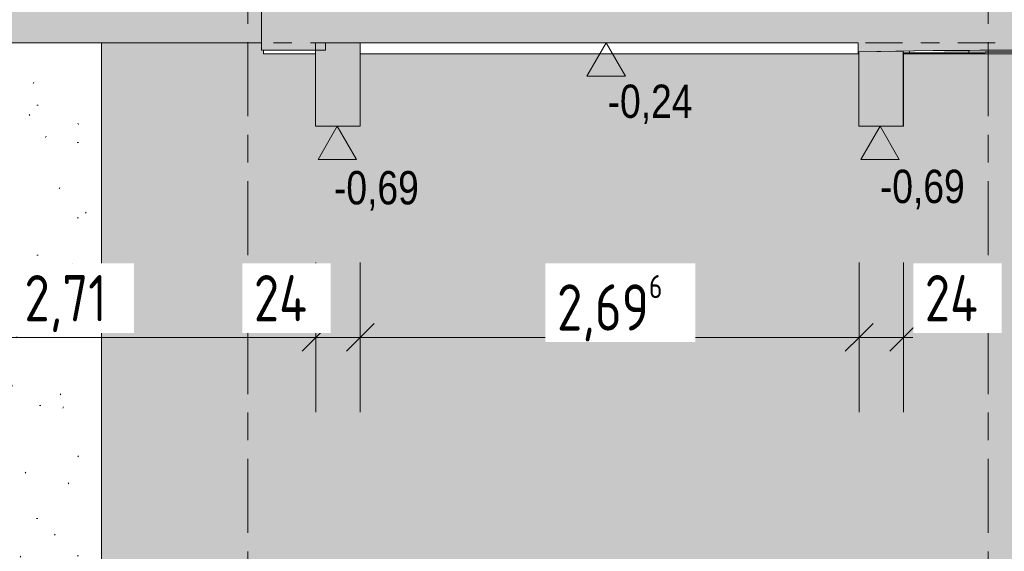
# Model space of a CAD drawing. Header units: metres. Extents: x -28 to 176, y -14 to 869.
# Tile 7 of 60: x -13.21 to -7.89, y -5.78 to -2.91. Entities that reach past the tile are written whole.
import ezdxf

# ---------------------------------------------------------------- set-up
doc = ezdxf.new("R2010")
doc.units = ezdxf.units.M
doc.linetypes.add('_Ebene_', pattern=[0.4, 0.2, -0.1, 0, -0.1])
doc.linetypes.add('_Rasterlinie_', pattern=[0.75, 0.4, -0.1, 0.15, -0.1])
for name, color, linetype, lineweight in [('A_Bem', 7, 'Continuous', 5), ('A_Bem-100', 7, 'Continuous', 5), ('A_Ebenen', 130, 'Continuous', 5), ('A_Geschossdecken', 7, 'Continuous', 5), ('A_Geschossdecken_Oberflächenschraffur', 7, 'Continuous', 5), ('A_Geschossdecken_Schraffur', 7, 'Continuous', 5), ('A_Hoehenkoten', 124, 'Continuous', 5), ('A_Raster', 128, 'Continuous', 5), ('A_Skelettbau_Tragwerk Stahlbeton', 142, 'Continuous', 5), ('A_Wand', 244, 'Continuous', 5), ('A_Wände_Oberflächenschraffur', 244, 'Continuous', 5)]:
    doc.layers.add(name, color=color, linetype=linetype, lineweight=lineweight)
doc.styles.add('Arial', font='arial.ttf', dxfattribs={"width": 0.8, "height": 0.18})
doc.styles.add('ISOCPEUR_1', font='isocpeur.ttf', dxfattribs={"width": 0.8, "height": 0.25})
doc.dimstyles.new('BLB-Standard_2_5_Aussen_maskiert', dxfattribs={"dimscale": 0.3048, "dimtxt": 0.248995, "dimasz": 0.492126, "dimexe": 1.32874, "dimexo": 0.0625, "dimgap": 0.032808, "dimtad": 1, "dimrnd": 0.001, "dimzin": 0, "dimdsep": 46, "dimtxsty": 'ISOCPEUR_1', "dimblk1": 'OBLIQUE', "dimblk2": 'OBLIQUE', "dimsah": 1, "dimcen": 0.09, "dimdle": 0.164042, "dimazin": 0, "dimtfac": 1, "dimtdec": 4, "dimtix": 1, "dimtmove": 0, "dimatfit": 3, "dimfxl": 1.32874, "dimfxlon": 1, "dimtvp": 1, "dimtfill": 1, "dimtolj": 1, "dimtzin": 0, "dimarcsym": 2})
doc.dimstyles.new('BLB-Standard_2_5_Aussen_maskiert_2', dxfattribs={"dimscale": 0.3048, "dimtxt": 0.248995, "dimasz": 0.492126, "dimexe": 1.32874, "dimexo": 0.0625, "dimgap": 0.032808, "dimtad": 1, "dimdec": 1, "dimlfac": 100, "dimrnd": 0.1, "dimdsep": 46, "dimtxsty": 'ISOCPEUR_1', "dimblk1": 'OBLIQUE', "dimblk2": 'OBLIQUE', "dimsah": 1, "dimcen": 0.09, "dimdle": 0.164042, "dimazin": 0, "dimtfac": 1, "dimtdec": 4, "dimtix": 1, "dimtmove": 2, "dimatfit": 3, "dimfxl": 1.32874, "dimfxlon": 1, "dimtvp": 1, "dimtfill": 1, "dimtolj": 1, "dimtzin": 0, "dimarcsym": 2})
pattern_1 = [(0.37, (11.434, -2.935), (-5.16614e-05, 0.0079998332), []), (90, (11.434, -2.935), (-0.32, 0.002), [])]

# ---------------------------------------------------------------- blocks, each defined once
blk = doc.blocks.new('Höhenkoten - leer-6237472-C')
at = {"layer": 'A_Hoehenkoten'}
for p, q in [((-17.3298, -9.1717), (-17.5377, -9.1717)), ((-17.4338, -9.3517), (-17.5377, -9.1717)), ((-17.4338, -9.3517), (-17.3298, -9.1717))]:
    blk.add_line(p, q, dxfattribs=at)
blk = doc.blocks.new('DIMBLOCK51-C')
at = {"layer": 'A_Bem-100'}
for p, q in [((-14.3238, -4.2215), (-14.3238, -5.0315)), ((-14.3238, -4.6265), (-14.3238, -4.2215)), ((-11.614, -4.2215), (-11.614, -5.0315)), ((-11.614, -4.6265), (-11.614, -4.2215)), ((-14.3238, -4.6265), (-11.614, -4.6265))]:
    blk.add_line(p, q, dxfattribs=at)
at = {"layer": 'A_Bem-100', "lineweight": 9}
for p, q in [((-14.3238, -4.6265), (-14.2488, -4.5515)), ((-11.614, -4.6265), (-11.539, -4.5515)), ((-14.3238, -4.6265), (-14.3988, -4.7015)), ((-11.614, -4.6265), (-11.689, -4.7015))]:
    blk.add_line(p, q, dxfattribs=at)
at = {"layer": 'A_Bem-100', "color": 0, "insert": (-13.1892, -4.2899), "char_height": 0.25, "width": 0.528831, "attachment_point": 1, "line_spacing_factor": 1.149209, "style": 'ISOCPEUR_1', "bg_fill": 3, "box_fill_scale": 1.25, "bg_fill_color": 256, "bg_fill_true_color": 13158600, "bg_fill_transparency": 0}
blk.add_mtext('2,71', dxfattribs=at)
blk = doc.blocks.new('_Oblique')
at = {"color": 0, "linetype": 'ByBlock', "lineweight": -2}
blk.add_line((-0.5, -0.5), (0.5, 0.5), dxfattribs=at)
blk = doc.blocks.new('DIMBLOCK52-C')
at = {"layer": 'A_Bem-100'}
for p, q in [((-11.614, -4.2215), (-11.614, -5.0315)), ((-11.614, -4.6265), (-11.614, -4.2215)), ((-11.374, -4.2215), (-11.374, -5.0315)), ((-11.374, -4.6265), (-11.374, -4.2215)), ((-11.614, -4.6265), (-11.374, -4.6265))]:
    blk.add_line(p, q, dxfattribs=at)
at = {"layer": 'A_Bem-100', "lineweight": 9}
for p, q in [((-11.614, -4.6265), (-11.539, -4.5515)), ((-11.374, -4.6265), (-11.299, -4.5515)), ((-11.614, -4.6265), (-11.689, -4.7015)), ((-11.374, -4.6265), (-11.449, -4.7015))]:
    blk.add_line(p, q, dxfattribs=at)
at = {"layer": 'A_Bem-100', "color": 0, "insert": (-11.9494, -4.2899), "char_height": 0.25, "width": 0.352554, "attachment_point": 1, "line_spacing_factor": 1.149209, "style": 'ISOCPEUR_1', "bg_fill": 3, "box_fill_scale": 1.25, "bg_fill_color": 256, "bg_fill_true_color": 13158600, "bg_fill_transparency": 0}
blk.add_mtext('24', dxfattribs=at)
blk = doc.blocks.new('DIMBLOCK53-C')
at = {"layer": 'A_Bem-100'}
for p, q in [((-11.374, -4.2215), (-11.374, -5.0315)), ((-11.374, -4.6265), (-11.374, -4.2215)), ((-8.6777, -4.2215), (-8.6777, -5.0315)), ((-8.6777, -4.6265), (-8.6777, -4.2215)), ((-11.374, -4.6265), (-8.6777, -4.6265))]:
    blk.add_line(p, q, dxfattribs=at)
at = {"layer": 'A_Bem-100', "lineweight": 9}
for p, q in [((-11.374, -4.6265), (-11.299, -4.5515)), ((-8.6777, -4.6265), (-8.6027, -4.5515)), ((-11.374, -4.6265), (-11.449, -4.7015)), ((-8.6777, -4.6265), (-8.7527, -4.7015))]:
    blk.add_line(p, q, dxfattribs=at)
at = {"layer": 'A_Bem-100', "color": 0, "insert": (-10.3109, -4.2899), "char_height": 0.25, "width": 0.684194, "attachment_point": 1, "line_spacing_factor": 1.149209, "style": 'ISOCPEUR_1', "bg_fill": 3, "box_fill_scale": 1.25, "bg_fill_color": 256, "bg_fill_true_color": 13158600, "bg_fill_transparency": 0}
blk.add_mtext('2,69\\A2\\H0.5x;\\S6^  ;\\H2x;', dxfattribs=at)
blk = doc.blocks.new('DIMBLOCK54-C')
at = {"layer": 'A_Bem-100'}
for p, q in [((-8.6777, -4.2215), (-8.6777, -5.0315)), ((-8.6777, -4.6265), (-8.6777, -4.2215)), ((-8.4377, -4.2215), (-8.4377, -5.0315)), ((-8.4377, -4.6265), (-8.4377, -4.2215)), ((-8.6777, -4.6265), (-8.3877, -4.6265))]:
    blk.add_line(p, q, dxfattribs=at)
at = {"layer": 'A_Bem-100', "lineweight": 9}
for p, q in [((-8.6777, -4.6265), (-8.6027, -4.5515)), ((-8.4377, -4.6265), (-8.3627, -4.5515)), ((-8.6777, -4.6265), (-8.7527, -4.7015)), ((-8.4377, -4.6265), (-8.5127, -4.7015))]:
    blk.add_line(p, q, dxfattribs=at)
at = {"layer": 'A_Bem-100', "color": 0, "insert": (-8.3234, -4.2899), "char_height": 0.25, "width": 0.352554, "attachment_point": 1, "line_spacing_factor": 1.149209, "style": 'ISOCPEUR_1', "bg_fill": 3, "box_fill_scale": 1.25, "bg_fill_color": 256, "bg_fill_true_color": 13158600, "bg_fill_transparency": 0}
blk.add_mtext('24', dxfattribs=at)

msp = doc.modelspace()

# ---------------------------------------------------------------- hatches: boundary and pattern name
at = {"layer": 'A_Geschossdecken_Oberflächenschraffur'}
h = msp.add_hatch(dxfattribs=at)
h.set_pattern_fill('FP_17', color=133, style=0, pattern_type=2)
h.set_pattern_definition(pattern_1)
h.paths.add_polyline_path([(-8.6825, -3.0945), (-8.6796, -3.0944), (-8.6796, -3.0845), (-8.683, -3.0846), (-8.6828, -3.089)], flags=0)
h.paths.add_polyline_path([(-8.4388, -3.0929), (-5.6851, -3.0751), (-5.789, -3.0608), (-8.3536, -3.0783), (-8.4395, -3.08), (-8.4392, -3.0845)], flags=0)
h = msp.add_hatch(dxfattribs=at)
h.set_pattern_fill('FP_17', color=133, style=0, pattern_type=2)
h.set_pattern_definition(pattern_1)
h.paths.add_polyline_path([(-8.6825, -3.0945), (-8.6796, -3.0944), (-8.6796, -3.0845), (-8.683, -3.0846), (-8.6828, -3.089)], flags=0)
h.paths.add_polyline_path([(-8.4388, -3.0929), (-5.6851, -3.0751), (-5.789, -3.0608), (-8.3536, -3.0783), (-8.4395, -3.08), (-8.4392, -3.0845)], flags=0)
at = {"layer": 'A_Geschossdecken_Schraffur', "lineweight": 9}
for points in [[(14.082, -3.0951), (14.9709, -3.0451), (14.9709, -2.7651), (14.082, -2.8151), (12.1806, -2.799), (11.523, -2.7969), (5.894, -2.7969), (5.5866, -2.799), (-0.0525, -2.7936), (-5.789, -2.7808), (-8.2776, -2.7969), (-9.557, -2.8213), (-10.4269, -2.7951), (-11.9073, -2.7951), (-11.9073, -3.0751), (-11.5615, -3.0751), (-11.5615, -3.0351), (-8.6833, -3.0351), (-8.6833, -3.0846), (-8.2587, -3.0768), (-5.789, -3.0608), (0.4771, -3.0741), (5.5866, -3.079), (5.894, -3.0769), (11.8716, -3.078), (12.3918, -3.0808), (13.8707, -3.0933)], [(-18.9927, -3.0351), (-11.9073, -3.0351), (-11.9073, -2.7951), (-12.1573, -2.7951), (-12.1573, -2.8351), (-16.7407, -2.8351), (-16.7407, -2.7951), (-18.9927, -2.7951), (-18.9927, -2.9848)]]:
    msp.add_hatch(color=253, dxfattribs=at).paths.add_polyline_path(points, flags=0)
at = {"layer": 'A_Skelettbau_Tragwerk Stahlbeton'}
for points in [[(-11.6153, -3.4851), (-11.3753, -3.4851), (-11.3753, -3.0351), (-11.6153, -3.0351)], [(-8.4396, -3.4851), (-8.4396, -3.08), (-8.6796, -3.0845), (-8.6796, -3.4851), (-8.6385, -3.4851)]]:
    msp.add_hatch(color=8, dxfattribs=at).paths.add_polyline_path(points, flags=0)
at = {"layer": 'A_Wände_Oberflächenschraffur'}
h = msp.add_hatch(dxfattribs=at)
h.set_pattern_fill('FP_8', style=0, pattern_type=2)
h.set_pattern_definition([(0, (11.29, 18.958), (0.813, 0.203), [0.007, -0.603, 0.007, -0.603, -3.251]), (0, (11.29, 18.958), (0.813, 0.203), [-1.219, 0.007, -1.212, 0.007, -0.603, -1.422]), (0, (11.29, 18.958), (0.813, 0.203), [-3.048, 0.007, -0.4, 0.007, -1.009]), (120, (11.595, 19.06), (-0.5823032, 0.6025787), [0.007, -0.603, 0.007, -0.603, -3.251]), (120, (11.595, 19.06), (-0.5823032, 0.6025787), [-1.219, 0.007, -1.212, 0.007, -0.603, -1.422]), (120, (11.595, 19.06), (-0.5823032, 0.6025787), [-3.048, 0.007, -0.4, 0.007, -1.009]), (240, (11.696, 19.466), (-0.2306968, -0.8055787), [0.007, -0.603, 0.007, -0.603, -3.251]), (240, (11.696, 19.466), (-0.2306968, -0.8055787), [-1.219, 0.007, -1.212, 0.007, -0.603, -1.422]), (240, (11.696, 19.466), (-0.2306968, -0.8055787), [-3.048, 0.007, -0.4, 0.007, -1.009])])
h.paths.add_polyline_path([(-14.737, -9.3645), (-14.5294, -9.3643), (-12.7729, -9.3591), (-12.7729, -3.0351), (-14.3238, -3.0351), (-14.3238, -3.4851), (-14.5638, -3.4851), (-14.5638, -3.0351), (-15.5938, -3.0351), (-15.5938, -3.1151), (-15.8938, -3.1151), (-15.8938, -9.359), (-14.7683, -9.3643)], flags=0)
h = msp.add_hatch(dxfattribs=at)
h.set_pattern_fill('FP_5', style=0, pattern_type=2)
h.set_pattern_definition([(0, (11.292, 18.958), (0.813, 0.203), [0.007, -0.603, 0.007, -0.603, -3.251]), (0, (11.292, 18.958), (0.813, 0.203), [-1.219, 0.007, -1.212, 0.007, -0.603, -1.422]), (0, (11.292, 18.958), (0.813, 0.203), [-3.048, 0.007, -0.4, 0.007, -1.009]), (120, (11.597, 19.06), (-0.5823032, 0.6025787), [0.007, -0.603, 0.007, -0.603, -3.251]), (120, (11.597, 19.06), (-0.5823032, 0.6025787), [-1.219, 0.007, -1.212, 0.007, -0.603, -1.422]), (120, (11.597, 19.06), (-0.5823032, 0.6025787), [-3.048, 0.007, -0.4, 0.007, -1.009]), (240, (11.699, 19.466), (-0.2306968, -0.8055787), [0.007, -0.603, 0.007, -0.603, -3.251]), (240, (11.699, 19.466), (-0.2306968, -0.8055787), [-1.219, 0.007, -1.212, 0.007, -0.603, -1.422]), (240, (11.699, 19.466), (-0.2306968, -0.8055787), [-3.048, 0.007, -0.4, 0.007, -1.009])])
h.paths.add_polyline_path([(10.5745, -9.3619), (12.2421, -9.3588), (12.2421, -9.1594), (12.4931, -9.1594), (12.4931, -8.9737), (12.7441, -8.9737), (12.7441, -8.788), (12.9951, -8.788), (12.9951, -8.6022), (13.2461, -8.6022), (13.2461, -8.4165), (13.4971, -8.4165), (13.4971, -8.2308), (13.7481, -8.2308), (13.7481, -8.0451), (14.972, -8.0451), (14.9709, -6.0351), (14.9694, -6.0351), (14.9694, -3.0868), (14.8677, -3.0868), (14.1464, -3.0915), (14.082, -3.0951), (-8.4377, -3.0951), (-8.4388, -3.4851), (-8.6796, -3.4851), (-8.6796, -3.0951), (-11.374, -3.0951), (-11.374, -3.4851), (-11.6153, -3.4851), (-11.6153, -3.0951), (-11.8964, -3.0946), (-11.8964, -3.0751), (-11.9073, -3.0751), (-11.9073, -3.0351), (-12.7725, -3.0351), (-12.7721, -9.3591), (-9.4438, -9.35), (-4.5824, -9.3451), (-0.2495, -9.3552), (10.3524, -9.3618)], flags=0)
h.paths.add_polyline_path([(12.5757, -9.3594), (13.9991, -9.3588), (14.9694, -9.3588), (14.9694, -8.3251), (13.9991, -8.3251), (13.9991, -8.3063), (12.5766, -9.3588)], flags=0)
h.paths.add_polyline_path([(10.7471, -9.3501), (9.2671, -9.3501), (9.2671, -7.3501), (10.7471, -7.3501), (10.7471, -8.9033)], flags=0)

# ---------------------------------------------------------------- linework, layer by layer
at = {"layer": 'A_Ebenen', "color": 170, "linetype": '_Ebene_', "lineweight": 9}
msp.add_line((26.5562, -3.0351), (-24.8409, -3.0351), dxfattribs=at)
at = {"layer": 'A_Geschossdecken', "color": 250, "lineweight": 9}
for p, q in [((-11.9073, -3.0751), (-11.9073, -2.7801)), ((-18.9927, -3.0351), (-11.9073, -3.0351)), ((-11.9073, -3.0751), (-11.5615, -3.0751)), ((-11.8964, -3.0751), (-11.8964, -3.0951)), ((-11.5615, -3.0751), (-11.5615, -3.0351)), ((-11.5615, -3.0351), (-8.6833, -3.0351)), ((-8.6833, -3.0351), (-8.6833, -3.0846)), ((-8.6833, -3.0846), (-8.2776, -3.0769)), ((-8.683, -3.0846), (-8.6825, -3.0945)), ((-5.6851, -3.0751), (-8.4388, -3.0929)), ((-8.2776, -3.0769), (-5.789, -3.0608)), ((-11.8964, -3.0951), (-11.6153, -3.0951)), ((-11.374, -3.0951), (-8.6796, -3.0951)), ((-8.6796, -3.0944), (-8.6825, -3.0945)), ((-8.4378, -3.0951), (12.1806, -3.0951))]:
    msp.add_line(p, q, dxfattribs=at)
at = {"layer": 'A_Raster', "linetype": '_Rasterlinie_', "lineweight": 9}
for p, q in [((-11.9816, -12.4326), (-11.9816, 12.5006)), ((-7.9816, -12.4326), (-7.9816, 12.5006))]:
    msp.add_line(p, q, dxfattribs=at)
at = {"layer": 'A_Skelettbau_Tragwerk Stahlbeton', "color": 250, "lineweight": 9}
for p, q in [((-11.3753, -3.0351), (-11.6153, -3.0351)), ((-11.6153, -3.0351), (-11.6153, -3.4851)), ((-11.3753, -3.4851), (-11.3753, -3.0351)), ((-8.4396, -3.08), (-8.6796, -3.0845)), ((-8.6796, -3.0845), (-8.6796, -3.4851)), ((-8.4396, -3.4851), (-8.4396, -3.08)), ((-8.4388, -3.0929), (-8.4395, -3.0798)), ((-11.374, -3.4851), (-11.374, -3.0951)), ((-8.4377, -3.4851), (-8.4377, -3.0951)), ((-11.6153, -3.4851), (-11.3753, -3.4851)), ((-11.3753, -3.4851), (-11.374, -3.4851)), ((-8.6796, -3.4851), (-8.4396, -3.4851)), ((-8.4396, -3.4851), (-8.4377, -3.4851))]:
    msp.add_line(p, q, dxfattribs=at)
at = {"layer": 'A_Wand', "color": 250, "lineweight": 9}
for p, q in [((-12.7729, -3.0351), (-12.7729, -9.3591)), ((-12.7725, -9.3591), (-12.7725, -3.0351))]:
    msp.add_line(p, q, dxfattribs=at)

# ---------------------------------------------------------------- block references
at = {"layer": 'A_Hoehenkoten', "extrusion": (0, 0, -1), "rotation": 180}
for p in [(-7.3885, -12.3868), (-5.9351, -12.8368), (-8.8687, -12.8368)]:
    msp.add_blockref('Höhenkoten - leer-6237472-C', p, dxfattribs=at)

# ---------------------------------------------------------------- texts
at = {"layer": 'A_Hoehenkoten', "char_height": 0.18, "width": 0.542095, "attachment_point": 1, "line_spacing_factor": 0.941778, "style": 'Arial'}
for s, insert in [('-0,24', (-10.0373, -3.2613)), ('-0,69', (-8.5659, -3.7211)), ('-0,69', (-11.5163, -3.7282))]:
    msp.add_mtext(s, dxfattribs=dict(at, insert=insert))

# ---------------------------------------------------------------- next in the draw order: dimensions: what is measured, and where the dimension line sits
at = {"layer": 'A_Bem'}
dim = msp.add_linear_dim(base=(-11.614, -4.6265), p1=(-14.3238, -4.2215), p2=(-11.614, -4.2215), dimstyle='BLB-Standard_2_5_Aussen_maskiert', override={"dimpost": '<>', "dimfxl": 2.709841}, dxfattribs=at)
dim.commit()
dim.dimension.update_dxf_attribs({"geometry": 'DIMBLOCK51-C', "text_midpoint": (-12.9689, -4.4915)})

# ---------------------------------------------------------------- next in the draw order: dimensions: what is measured, and where the dimension line sits
dim = msp.add_linear_dim(base=(-11.374, -4.6265), p1=(-11.614, -4.2215), p2=(-11.374, -4.2215), dimstyle='BLB-Standard_2_5_Aussen_maskiert_2', override={"dimpost": '<>', "dimfxl": 0.24}, dxfattribs=at)
dim.commit()
dim.dimension.update_dxf_attribs({"geometry": 'DIMBLOCK52-C', "text_midpoint": (-11.7732, -4.4565), "dimtype": 160})

# ---------------------------------------------------------------- next in the draw order: dimensions: what is measured, and where the dimension line sits
dim = msp.add_linear_dim(base=(-8.6777, -4.6265), p1=(-11.374, -4.2215), p2=(-8.6777, -4.2215), text='\\A1;2,69\\Q;{\\A1;{\\H0.5x;\\S6^ ;}}', dimstyle='BLB-Standard_2_5_Aussen_maskiert', override={"dimpost": '<>', "dimfxl": 2.696212}, dxfattribs=at)
dim.commit()
dim.dimension.update_dxf_attribs({"geometry": 'DIMBLOCK53-C', "text_midpoint": (-10.0258, -4.4665)})

# ---------------------------------------------------------------- next in the draw order: dimensions: what is measured, and where the dimension line sits
dim = msp.add_linear_dim(base=(-8.4377, -4.6265), p1=(-8.6777, -4.2215), p2=(-8.4377, -4.2215), dimstyle='BLB-Standard_2_5_Aussen_maskiert_2', override={"dimpost": '<>', "dimfxl": 0.24}, dxfattribs=at)
dim.commit()
dim.dimension.update_dxf_attribs({"geometry": 'DIMBLOCK54-C', "text_midpoint": (-8.1471, -4.4565), "dimtype": 160})

doc.saveas('drawing.dxf')
